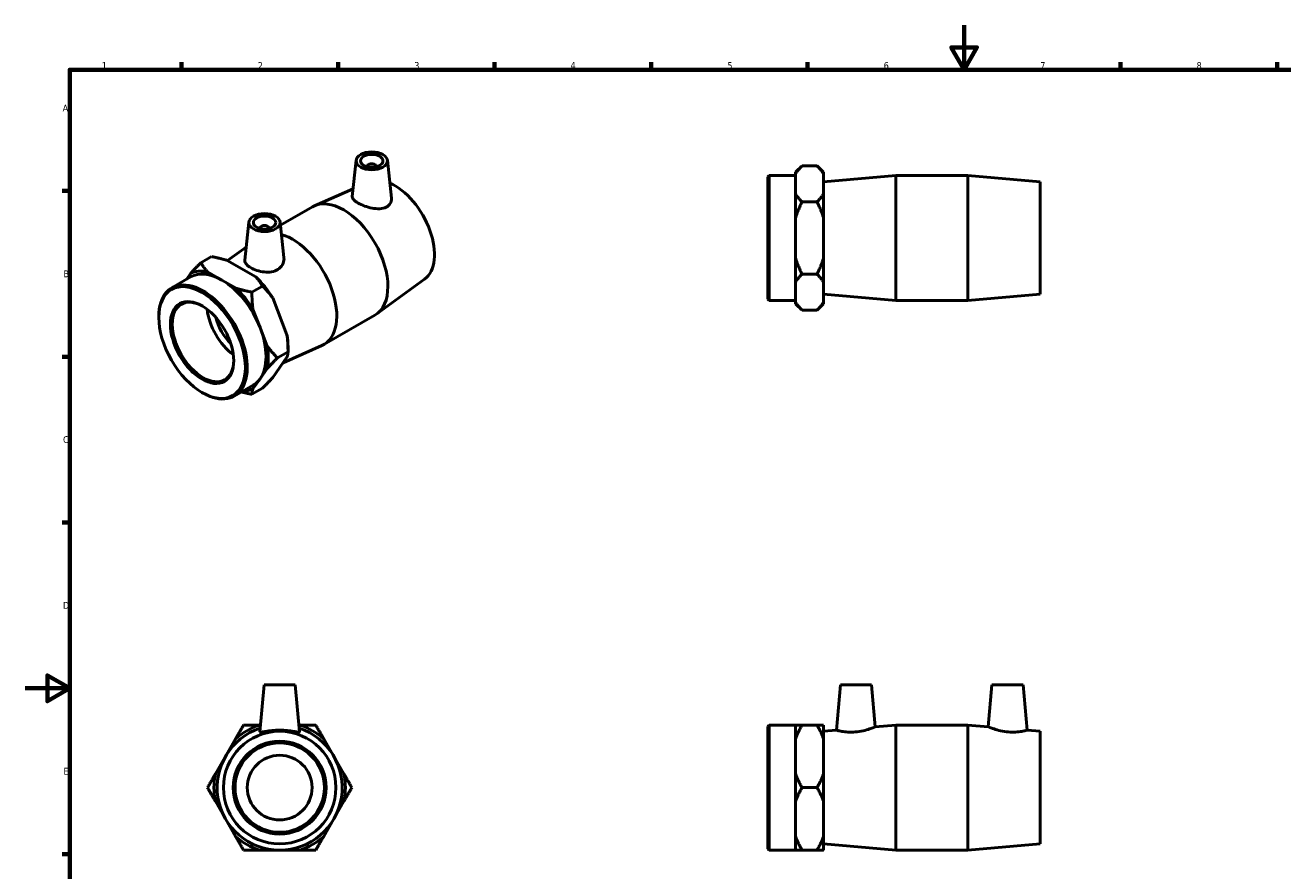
# Model space of a CAD drawing. Header units: millimetres. Extents: x 0 to 904, y -156 to 594.
# Tile 2 of 3: x 0 to 563, y 215 to 594. Entities that reach past the tile are written whole.
import ezdxf

# ---------------------------------------------------------------- set-up
doc = ezdxf.new("R2010")
doc.units = ezdxf.units.MM
doc.layers.add('Border (ANSI)', color=7, linetype='Continuous', lineweight=70)
doc.layers.add('Visible (ANSI)', color=7, linetype='Continuous', lineweight=50)
doc.styles.add('Note Text (ANSI)', font='tahoma.ttf')

# ---------------------------------------------------------------- blocks, each defined once
blk = doc.blocks.new('Borders Default Border')
at = {"layer": 'Border (ANSI)'}
for p, q in [((70.08, 574), (70.08, 577.45)), ((140.17, 574), (140.17, 577.45)), ((210.25, 574), (210.25, 577.45)), ((280.33, 574), (280.33, 577.45)), ((350.42, 574), (350.42, 577.45)), ((490.58, 574), (490.58, 577.45)), ((560.67, 574), (560.67, 577.45)), ((20, 519.75), (16.55, 519.75)), ((20, 445.5), (16.55, 445.5)), ((20, 371.25), (16.55, 371.25)), ((20, 222.75), (16.55, 222.75))]:
    blk.add_line(p, q, dxfattribs=at)
at = {"layer": 'Border (ANSI)', "flags": 128}
for points in [[(420.5, 594), (420.5, 574), (414.73, 584), (426.27, 584), (420.5, 574)], [(20, 20), (20, 574), (821, 574), (821, 20), (20, 20)], [(0, 297), (20, 297), (10, 302.77), (10, 291.23), (20, 297)]]:
    blk.add_lwpolyline(points, dxfattribs=at)
at = {"layer": 'Border (ANSI)', "color": 230, "true_color": 0xff0080, "char_height": 3.05, "attachment_point": 7, "style": 'Note Text (ANSI)'}
for s, insert in [('1', (34.35, 574.4)), ('2', (104.2, 574.4)), ('3', (174.26, 574.34)), ('4', (244.23, 574.4)), ('5', (314.48, 574.34)), ('6', (384.49, 574.34)), ('7', (454.6, 574.4)), ('8', (524.63, 574.33)), ('A', (16.78, 555.35)), ('B', (17.15, 481.1)), ('C', (16.95, 406.8)), ('D', (16.96, 332.6)), ('E', (17.21, 258.35))]:
    blk.add_mtext(s, dxfattribs=dict(at, insert=insert))

msp = doc.modelspace()

# ---------------------------------------------------------------- linework, layer by layer
at = {"layer": 'Visible (ANSI)'}
for p, q in [((148.225, 533.478), (146.492, 517.314)), ((153.211, 530.59), (153.211, 530.777)), ((157.211, 530.59), (157.211, 530.777)), ((162.198, 533.478), (164.012, 516.554)), ((345.031, 528.107), (347.931, 531.007)), ((354.631, 531.007), (347.931, 531.007)), ((357.531, 528.107), (354.631, 531.007)), ((332.531, 526.075), (333.131, 526.675)), ((332.531, 471.275), (332.531, 526.075)), ((333.131, 526.675), (333.131, 470.675)), ((333.131, 526.675), (345.031, 526.675)), ((345.031, 528.107), (345.031, 527.458)), ((345.031, 522.924), (345.031, 527.458)), ((357.531, 527.458), (357.531, 528.107)), ((357.531, 518.39), (357.531, 527.458)), ((357.531, 523.875), (389.865, 526.675)), ((389.865, 470.675), (389.865, 526.675)), ((389.865, 526.675), (422.198, 526.675)), ((422.198, 470.675), (422.198, 526.675)), ((454.531, 523.875), (422.198, 526.675)), ((454.531, 473.475), (454.531, 523.875)), ((146.86, 520.753), (129.551, 513.095)), ((345.031, 518.39), (345.031, 522.924)), ((345.031, 518.39), (345.031, 507.743)), ((357.531, 507.743), (357.531, 518.39)), ((114.339, 504.396), (128.664, 512.645)), ((354.631, 514.841), (347.931, 514.841)), ((345.031, 498.675), (345.031, 507.743)), ((357.531, 489.608), (357.531, 507.743)), ((100.212, 505.829), (98.387, 488.804)), ((105.199, 503.128), (105.199, 502.942)), ((109.199, 503.128), (109.199, 502.942)), ((114.185, 505.829), (115.897, 489.868)), ((345.031, 489.608), (345.031, 498.675)), ((83.429, 490.342), (78.691, 487.614)), ((90.658, 488.54), (99.009, 494.609)), ((103.322, 481.248), (90.499, 488.632)), ((345.031, 489.608), (345.031, 478.96)), ((357.531, 478.96), (357.531, 489.608)), ((65.684, 476.377), (74.099, 481.223)), ((74.131, 482.852), (72.238, 480.152)), ((88.071, 479.85), (81.66, 483.542)), ((94.483, 476.158), (88.071, 479.85)), ((178.826, 480.196), (157.444, 464.658)), ((345.031, 474.427), (345.031, 478.96)), ((354.631, 482.51), (347.931, 482.51)), ((357.531, 469.893), (357.531, 478.96)), ((106.291, 477.177), (101.553, 474.448)), ((345.031, 469.893), (345.031, 474.427)), ((357.531, 473.475), (389.865, 470.675)), ((454.531, 473.475), (422.198, 470.675)), ((117.263, 455.354), (110.851, 471.887)), ((332.531, 471.275), (333.131, 470.675)), ((333.131, 470.675), (345.031, 470.675)), ((345.031, 469.893), (345.031, 469.244)), ((345.031, 469.244), (347.931, 466.344)), ((357.531, 469.244), (354.631, 466.344)), ((357.531, 469.244), (357.531, 469.893)), ((389.865, 470.675), (422.198, 470.675)), ((59.858, 463.026), (59.858, 463.515)), ((105.218, 458.53), (102.012, 466.797)), ((133.746, 450.95), (156.609, 464.116)), ((354.631, 466.344), (347.931, 466.344)), ((108.424, 450.264), (105.218, 458.53)), ((110.851, 436.155), (117.263, 445.303)), ((117.722, 447.703), (112.984, 444.974)), ((115.532, 442.834), (132.859, 450.501)), ((117.722, 450.064), (117.722, 447.703)), ((105.218, 435.639), (108.424, 440.213)), ((102.012, 431.065), (105.218, 435.639)), ((79.158, 429.511), (79.58, 429.266)), ((93.63, 427.849), (102.044, 432.694)), ((106.291, 431.394), (101.553, 428.666)), ((106.988, 298.538), (105.145, 277.477)), ((120.988, 298.538), (106.988, 298.538)), ((120.988, 298.538), (122.83, 277.477)), ((365.081, 298.538), (363.305, 278.238)), ((365.081, 298.538), (379.081, 298.538)), ((379.081, 298.538), (380.725, 279.747)), ((432.981, 298.538), (431.337, 279.747)), ((446.981, 298.538), (432.981, 298.538)), ((446.981, 298.538), (448.757, 278.238)), ((104.92, 280.538), (105.413, 280.538)), ((122.562, 280.538), (123.055, 280.538)), ((332.531, 279.938), (333.131, 280.538)), ((332.531, 225.138), (332.531, 279.938)), ((333.131, 280.538), (333.131, 224.538)), ((333.131, 280.538), (345.031, 280.538)), ((345.031, 280.538), (345.031, 274.391)), ((354.631, 280.538), (347.931, 280.538)), ((357.531, 274.391), (357.531, 280.538)), ((357.531, 277.738), (363.305, 278.238)), ((380.725, 279.747), (389.865, 280.538)), ((389.865, 224.538), (389.865, 280.538)), ((389.865, 280.538), (422.198, 280.538)), ((422.198, 224.538), (422.198, 280.538)), ((431.337, 279.747), (422.198, 280.538)), ((454.531, 277.738), (448.757, 278.238)), ((454.531, 227.338), (454.531, 277.738)), ((85.205, 258.686), (94.273, 274.391)), ((133.703, 274.391), (142.77, 258.686)), ((345.031, 266.538), (345.031, 274.391)), ((357.531, 258.686), (357.531, 274.391)), ((345.031, 258.686), (345.031, 266.538)), ((345.031, 258.686), (345.031, 246.391)), ((357.531, 246.391), (357.531, 258.686)), ((354.631, 252.538), (347.931, 252.538)), ((94.273, 230.686), (85.205, 246.391)), ((142.77, 246.391), (133.703, 230.686)), ((345.031, 238.538), (345.031, 246.391)), ((357.531, 230.686), (357.531, 246.391)), ((345.031, 230.686), (345.031, 238.538)), ((345.031, 230.686), (345.031, 224.538)), ((357.531, 224.538), (357.531, 230.686)), ((357.531, 227.338), (389.865, 224.538)), ((454.531, 227.338), (422.198, 224.538)), ((123.055, 224.538), (104.92, 224.538)), ((332.531, 225.138), (333.131, 224.538)), ((333.131, 224.538), (345.031, 224.538)), ((354.631, 224.538), (347.931, 224.538)), ((389.865, 224.538), (422.198, 224.538))]:
    msp.add_line(p, q, dxfattribs=at)
for radius in [25.2, 20.8, 20, 14.5]:
    msp.add_circle((113.988, 252.538), radius, dxfattribs=at)
for radius, start, end in [(28, 108.09352, 71.90648), (29.432, 107.94403, 132.05597), (29.432, 47.94403, 72.05597), (29.432, 167.94403, 192.05597), (29.432, 347.94403, 12.05597), (29.432, 227.94403, 252.05597), (29.432, 287.94403, 312.05597)]:
    msp.add_arc((113.988, 252.538), radius, start, end, dxfattribs=at)
for centre, major_axis, ratio in [((155.211, 533.229), (7, 0), 0.5758617), ((155.211, 533.229), (5, 0), 0.5758617), ((107.199, 505.581), (7, 0), 0.5758617), ((107.199, 505.581), (5, 0), 0.5758617), ((79.233, 451.869), (13.673, -23.744), 0.5780931), ((79.233, 451.869), (10.019, -17.398), 0.5780931)]:
    msp.add_ellipse(centre, major_axis=major_axis, ratio=ratio, dxfattribs=at)
for centre, major_axis, ratio, start_param, end_param in [((155.211, 530.777), (-2, 0), 0.5758617, 2.9729035, 6.4518745), ((165.5, 501.547), (12.576, -21.838), 0.5780931, 0.0613908, 2.4822634), ((142.637, 488.381), (-13.973, 24.264), 0.5780931, 3.1415927, 6.2831853), ((107.199, 503.128), (-2, 0), 0.5758617, 2.9729035, 6.4518745), ((119.773, 475.215), (13.973, -24.264), 0.5780931, 6.2217945, 8.8960322), ((88.071, 456.959), (-13.973, 24.264), 0.5780931, 5.4997209, 6.2831853), ((88.071, 456.959), (-14.687, 25.505), 0.5780931, 5.8129033, 6.233736), ((88.071, 456.959), (-13.973, 24.264), 0.5780931, 4.4525233, 5.4997209), ((96.91, 462.049), (14.687, -25.505), 0.5780931, 1.6241131, 2.0449458), ((79.657, 452.113), (13.973, -24.264), 0.5780931, 5.4958534, 10.2121098), ((88.071, 456.959), (-14.687, 25.505), 0.5780931, 4.7657057, 5.1865384), ((79.657, 452.113), (9.719, -16.878), 0.5780931, 2.3694891, 7.0552889), ((95.143, 461.031), (-9.719, 16.878), 0.5780931, 0.9208878, 2.2207048), ((95.143, 461.031), (-7.236, 12.565), 0.5780931, 1.0881825, 2.0534102), ((88.071, 456.959), (13.973, -24.264), 0.5780931, 0.2637331, 1.3109306), ((96.91, 462.049), (14.687, -25.505), 0.5780931, 0.7873319, 0.9977482), ((88.071, 456.959), (-14.687, 25.505), 0.5780931, 3.7185082, 4.1393409), ((88.071, 456.959), (13.973, -24.264), 0.5780931, 0, 0.2637331), ((88.071, 456.959), (14.687, -25.505), 0.5780931, 5.9700029, 6.233736)]:
    msp.add_ellipse(centre, major_axis=major_axis, ratio=ratio, start_param=start_param, end_param=end_param, dxfattribs=at)
for points, weights in [([(347.931, 531.007), (346.073, 529.149), (345.031, 527.458)], [1, 1.00667029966, 1]), ([(357.531, 527.458), (356.489, 529.149), (354.631, 531.007)], [1, 1.00667029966, 1]), ([(345.031, 518.39), (346.073, 516.699), (347.931, 514.841)], [1, 1.00667029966, 1]), ([(354.631, 514.841), (356.489, 516.699), (357.531, 518.39)], [1, 1.00667029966, 1]), ([(347.931, 514.841), (346.073, 511.125), (345.031, 507.743)], [1, 1.00667029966, 1]), ([(357.531, 507.743), (356.489, 511.125), (354.631, 514.841)], [1, 1.00667029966, 1]), ([(90.499, 488.632), (87.37, 489.585), (83.429, 490.342)], [1, 1.00667029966, 1]), ([(74.131, 482.852), (76.064, 484.983), (78.691, 487.614)], [1, 1.00667029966, 1]), ([(78.691, 487.614), (80.005, 485.344), (81.66, 483.542)], [1, 1.00667029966, 1]), ([(345.031, 489.608), (346.073, 486.225), (347.931, 482.51)], [1, 1.00667029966, 1]), ([(354.631, 482.51), (356.489, 486.225), (357.531, 489.608)], [1, 1.00667029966, 1]), ([(106.291, 477.177), (104.977, 479.446), (103.322, 481.248)], [1, 1.00667029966, 1]), ([(347.931, 482.51), (346.073, 480.652), (345.031, 478.96)], [1, 1.00667029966, 1]), ([(357.531, 478.96), (356.489, 480.652), (354.631, 482.51)], [1, 1.00667029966, 1]), ([(94.483, 476.158), (97.612, 475.205), (101.553, 474.448)], [1, 1.00667029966, 1]), ([(101.553, 474.448), (101.553, 470.304), (102.012, 466.797)], [1, 1.00667029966, 1]), ([(110.851, 471.887), (108.918, 474.546), (106.291, 477.177)], [1, 1.00667029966, 1]), ([(345.031, 469.893), (346.073, 468.202), (347.931, 466.344)], [1, 1.00667029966, 1]), ([(354.631, 466.344), (356.489, 468.202), (357.531, 469.893)], [1, 1.00667029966, 1]), ([(117.722, 447.703), (117.722, 451.846), (117.263, 455.354)], [1, 1.00667029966, 1]), ([(108.424, 450.264), (110.357, 447.605), (112.984, 444.974)], [1, 1.00667029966, 1]), ([(112.984, 444.974), (110.357, 442.344), (108.424, 440.213)], [1, 1.00667029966, 1]), ([(117.263, 445.303), (117.722, 446.585), (117.722, 447.703)], [1, 1.00667029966, 1]), ([(106.291, 431.394), (108.918, 434.025), (110.851, 436.155)], [1, 1.00667029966, 1]), ([(101.553, 428.666), (99.034, 429.149), (96.86, 429.709)], [1, 1.00425239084, 1.00308288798]), ([(102.012, 431.065), (101.553, 429.783), (101.553, 428.666)], [1, 1.00667029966, 1]), ([(94.273, 274.391), (95.964, 277.32), (97.822, 280.538)], [1, 1.00667029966, 1]), ([(97.822, 280.538), (101.538, 280.538), (104.92, 280.538)], [1, 1.00667029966, 1]), ([(123.055, 280.538), (126.438, 280.538), (130.153, 280.538)], [1, 1.00667029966, 1]), ([(130.153, 280.538), (132.011, 277.32), (133.703, 274.391)], [1, 1.00667029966, 1]), ([(345.031, 280.538), (346.073, 280.538), (347.931, 280.538)], [1, 1.00667029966, 1]), ([(347.931, 280.538), (346.073, 277.32), (345.031, 274.391)], [1, 1.00667029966, 1]), ([(354.631, 280.538), (356.489, 280.538), (357.531, 280.538)], [1, 1.00667029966, 1]), ([(357.531, 274.391), (356.489, 277.32), (354.631, 280.538)], [1, 1.00667029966, 1]), ([(81.656, 252.538), (83.514, 255.756), (85.205, 258.686)], [1, 1.00667029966, 1]), ([(142.77, 258.686), (144.461, 255.756), (146.319, 252.538)], [1, 1.00667029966, 1]), ([(345.031, 258.686), (346.073, 255.756), (347.931, 252.538)], [1, 1.00667029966, 1]), ([(354.631, 252.538), (356.489, 255.756), (357.531, 258.686)], [1, 1.00667029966, 1]), ([(85.205, 246.391), (83.514, 249.32), (81.656, 252.538)], [1, 1.00667029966, 1]), ([(146.319, 252.538), (144.461, 249.32), (142.77, 246.391)], [1, 1.00667029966, 1]), ([(347.931, 252.538), (346.073, 249.32), (345.031, 246.391)], [1, 1.00667029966, 1]), ([(357.531, 246.391), (356.489, 249.32), (354.631, 252.538)], [1, 1.00667029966, 1]), ([(97.822, 224.538), (95.964, 227.756), (94.273, 230.686)], [1, 1.00667029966, 1]), ([(133.703, 230.686), (132.011, 227.756), (130.153, 224.538)], [1, 1.00667029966, 1]), ([(345.031, 230.686), (346.073, 227.756), (347.931, 224.538)], [1, 1.00667029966, 1]), ([(354.631, 224.538), (356.489, 227.756), (357.531, 230.686)], [1, 1.00667029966, 1]), ([(104.92, 224.538), (101.538, 224.538), (97.822, 224.538)], [1, 1.00667029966, 1]), ([(130.153, 224.538), (126.438, 224.538), (123.055, 224.538)], [1, 1.00667029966, 1]), ([(347.931, 224.538), (346.073, 224.538), (345.031, 224.538)], [1, 1.00667029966, 1]), ([(357.531, 224.538), (356.489, 224.538), (354.631, 224.538)], [1, 1.00667029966, 1])]:
    msp.add_rational_spline(points, weights, degree=2, dxfattribs=at)
for points, knots in [([(161.687, 512.518), (160.898, 512.113), (159.891, 511.859), (157.689, 511.723), (156.493, 511.836), (154.269, 512.262), (153.089, 512.599), (150.904, 513.413), (149.898, 513.887), (148.3, 514.806), (147.614, 515.307), (146.708, 516.274), (146.487, 516.743), (146.484, 517.216), (146.486, 517.265), (146.492, 517.314)], [0, 0, 0, 0, 0.3461581, 0.3461581, 0.6923161, 0.6923161, 1.0311078, 1.0311078, 1.3698994, 1.3698994, 1.7086911, 1.7086911, 2.0474827, 2.0474827, 2.0863273, 2.0863273, 2.0863273, 2.0863273]), ([(164.012, 516.554), (164.023, 516.457), (164.03, 516.361), (164.058, 515.546), (163.875, 514.78), (163.06, 513.454), (162.427, 512.898), (161.687, 512.518)], [4.65286814, 4.65286814, 4.65286814, 4.65286814, 4.69581217, 4.69581217, 5.0202959, 5.0202959, 5.34477962, 5.34477962, 5.34477962, 5.34477962]), ([(113.223, 484.61), (112.439, 484.112), (111.454, 483.737), (109.314, 483.361), (108.159, 483.356), (106.003, 483.588), (104.853, 483.842), (102.733, 484.533), (101.763, 484.967), (100.223, 485.854), (99.55, 486.366), (98.64, 487.42), (98.402, 487.965), (98.372, 488.59), (98.376, 488.697), (98.388, 488.804)], [0, 0, 0, 0, 0.3244837, 0.3244837, 0.6489675, 0.6489675, 0.9757289, 0.9757289, 1.3024904, 1.3024904, 1.6292519, 1.6292519, 1.9560133, 1.9560133, 2.0213895, 2.0213895, 2.0213895, 2.0213895]), ([(115.896, 489.868), (115.915, 489.69), (115.925, 489.513), (115.928, 488.477), (115.703, 487.546), (114.77, 485.876), (114.06, 485.141), (113.223, 484.61)], [4.5820668, 4.5820668, 4.5820668, 4.5820668, 4.65246348, 4.65246348, 4.99862155, 4.99862155, 5.34477962, 5.34477962, 5.34477962, 5.34477962]), ([(122.83, 277.477), (122.831, 277.467), (122.83, 277.458), (122.796, 277.361), (122.546, 277.348), (121.609, 277.462), (120.922, 277.585), (119.363, 277.834), (118.381, 277.977), (116.238, 278.181), (115.077, 278.238), (112.898, 278.238), (111.737, 278.181), (109.594, 277.977), (108.613, 277.834), (107.053, 277.585), (106.366, 277.462), (105.429, 277.348), (105.179, 277.361), (105.148, 277.449)], [2.7079184, 2.7079184, 2.7079184, 2.7079184, 2.7397988, 2.7397988, 3.0642826, 3.0642826, 3.3887663, 3.3887663, 3.7155278, 3.7155278, 4.0422892, 4.0422892, 4.3690507, 4.3690507, 4.6958122, 4.6958122, 5.0202959, 5.0202959, 5.3447796, 5.3447796, 5.3447796, 5.3447796]), ([(371.762, 277.449), (370.685, 277.361), (369.54, 277.348), (367.451, 277.462), (366.505, 277.585), (365.016, 277.834), (364.371, 277.977), (363.515, 278.181), (363.305, 278.238), (363.305, 278.238)], [0, 0, 0, 0, 0.3244837, 0.3244837, 0.6489675, 0.6489675, 0.9757289, 0.9757289, 1.3024904, 1.3024904, 1.3024904, 1.3024904]), ([(380.725, 279.747), (380.725, 279.747), (380.499, 279.65), (379.594, 279.294), (378.917, 279.037), (377.348, 278.52), (376.343, 278.224), (374.125, 277.732), (372.912, 277.543), (371.762, 277.449)], [3.9748802, 3.9748802, 3.9748802, 3.9748802, 4.3136718, 4.3136718, 4.6524635, 4.6524635, 4.9986216, 4.9986216, 5.3447796, 5.3447796, 5.3447796, 5.3447796]), ([(440.3, 277.449), (439.151, 277.543), (437.937, 277.732), (435.72, 278.224), (434.714, 278.52), (433.146, 279.037), (432.468, 279.294), (431.564, 279.65), (431.337, 279.747), (431.337, 279.747)], [0, 0, 0, 0, 0.3461581, 0.3461581, 0.6923161, 0.6923161, 1.0311078, 1.0311078, 1.3698994, 1.3698994, 1.3698994, 1.3698994]), ([(448.757, 278.238), (448.757, 278.238), (448.547, 278.181), (447.692, 277.977), (447.047, 277.834), (445.557, 277.585), (444.611, 277.462), (442.522, 277.348), (441.378, 277.361), (440.3, 277.449)], [4.0422892, 4.0422892, 4.0422892, 4.0422892, 4.3690507, 4.3690507, 4.6958122, 4.6958122, 5.0202959, 5.0202959, 5.3447796, 5.3447796, 5.3447796, 5.3447796])]:
    msp.add_open_spline(points, degree=3, knots=knots, dxfattribs=at)
msp.add_open_spline([(105.148, 277.449), (105.145, 277.458), (105.144, 277.467), (105.145, 277.477)], degree=3, dxfattribs=at)

# ---------------------------------------------------------------- block references
msp.add_blockref('Borders Default Border', (0, 0))

doc.saveas('drawing.dxf')
